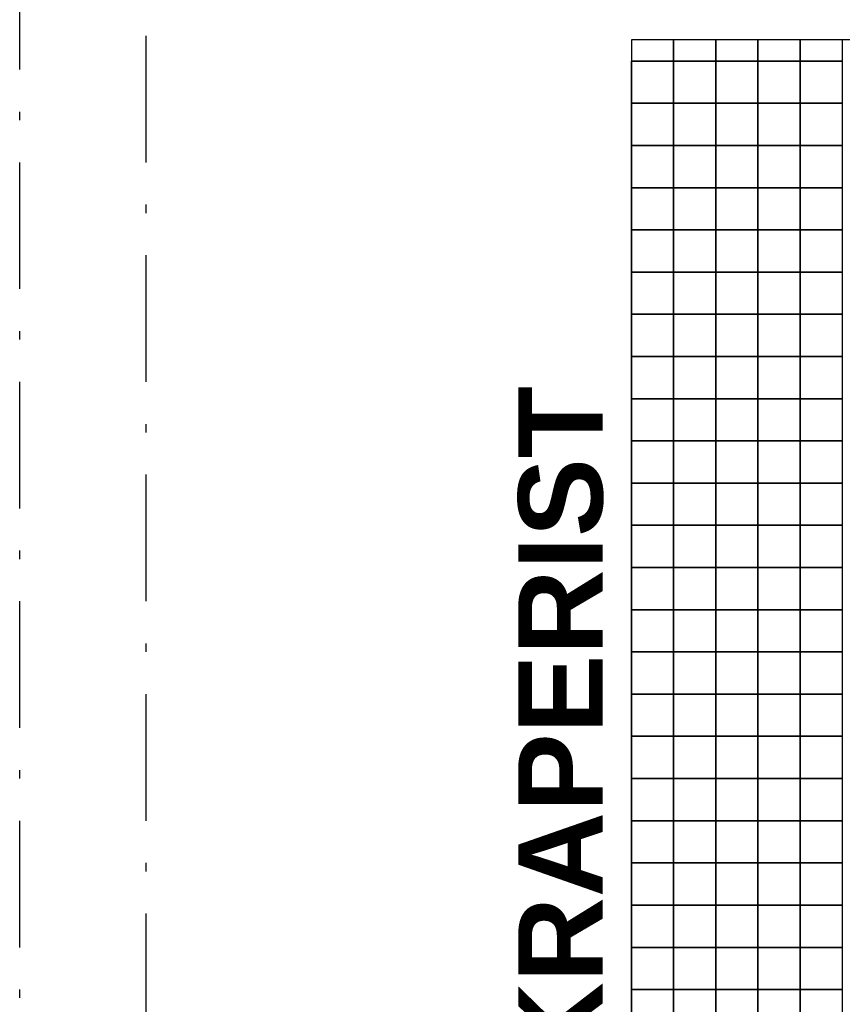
# Model space of a CAD drawing. Header units: millimetres. Extents: x 269 to 62306, y -15633 to 20300.
# Tile 10 of 90: x 12825 to 13800, y -1318 to -151. Entities that reach past the tile are written whole.
import ezdxf

# ---------------------------------------------------------------- set-up
doc = ezdxf.new("R2010")
doc.units = ezdxf.units.MM
doc.header["$LTSCALE"] = 0.5
doc.header["$MEASUREMENT"] = 0
doc.linetypes.add('Over snittplan', pattern=[520, 300, -100, 20, -100])
doc.linetypes.add('PLINE', pattern=[0])
for name, color, linetype in [('265- Gesimser_ takrenner og nedløp(Nye konstruksjoner)', 7, 'Continuous'), ('712- Drenering (Nye konstruksjoner)', 7, 'Continuous'), ('712- Drenering tekst(Nye konstruksjoner)', 7, 'Continuous')]:
    doc.layers.add(name, color=color, linetype=linetype)
doc.styles.add('GENERATED_STYLE_2', font='Arial Bold.ttf')

# ---------------------------------------------------------------- blocks, each defined once
blk = doc.blocks.new('*X186')
at = {"layer": '712- Drenering (Nye konstruksjoner)', "linetype": 'PLINE'}
for p, q in [((13600, -175), (13600, -200)), ((13600, -200), (13600, -175)), ((13650, -175), (13650, -200)), ((13650, -200), (13650, -175)), ((13700, -175), (13700, -200)), ((13700, -200), (13700, -175)), ((13750, -175), (13750, -200)), ((13750, -200), (13750, -175)), ((13800, -175), (13800, -200)), ((13550, -200), (13600, -200)), ((13600, -200), (13550, -200)), ((13550, -250), (13550, -200)), ((13600, -200), (13650, -200)), ((13600, -200), (13600, -250)), ((13650, -200), (13600, -200)), ((13600, -250), (13600, -200)), ((13650, -200), (13700, -200)), ((13650, -200), (13650, -250)), ((13700, -200), (13650, -200)), ((13650, -250), (13650, -200)), ((13700, -200), (13750, -200)), ((13700, -200), (13700, -250)), ((13750, -200), (13700, -200)), ((13700, -250), (13700, -200)), ((13750, -200), (13800, -200)), ((13750, -200), (13750, -250)), ((13800, -200), (13750, -200)), ((13750, -250), (13750, -200)), ((13800, -200), (13800, -250)), ((13550, -250), (13600, -250)), ((13600, -250), (13550, -250)), ((13550, -300), (13550, -250)), ((13600, -250), (13650, -250)), ((13600, -250), (13600, -300)), ((13650, -250), (13600, -250)), ((13600, -300), (13600, -250)), ((13650, -250), (13700, -250)), ((13650, -250), (13650, -300)), ((13700, -250), (13650, -250)), ((13650, -300), (13650, -250)), ((13700, -250), (13750, -250)), ((13700, -250), (13700, -300)), ((13750, -250), (13700, -250)), ((13700, -300), (13700, -250)), ((13750, -250), (13800, -250)), ((13750, -250), (13750, -300)), ((13800, -250), (13750, -250)), ((13750, -300), (13750, -250)), ((13800, -250), (13800, -300)), ((13550, -300), (13600, -300)), ((13600, -300), (13550, -300)), ((13550, -350), (13550, -300)), ((13600, -300), (13650, -300)), ((13600, -300), (13600, -350)), ((13650, -300), (13600, -300)), ((13600, -350), (13600, -300)), ((13650, -300), (13700, -300)), ((13650, -300), (13650, -350)), ((13700, -300), (13650, -300)), ((13650, -350), (13650, -300)), ((13700, -300), (13750, -300)), ((13700, -300), (13700, -350)), ((13750, -300), (13700, -300)), ((13700, -350), (13700, -300)), ((13750, -300), (13800, -300)), ((13750, -300), (13750, -350)), ((13800, -300), (13750, -300)), ((13750, -350), (13750, -300)), ((13800, -300), (13800, -350)), ((13550, -350), (13600, -350)), ((13600, -350), (13550, -350)), ((13550, -400), (13550, -350)), ((13600, -350), (13650, -350)), ((13600, -350), (13600, -400)), ((13650, -350), (13600, -350)), ((13600, -400), (13600, -350)), ((13650, -350), (13700, -350)), ((13650, -350), (13650, -400)), ((13700, -350), (13650, -350)), ((13650, -400), (13650, -350)), ((13700, -350), (13750, -350)), ((13700, -350), (13700, -400)), ((13750, -350), (13700, -350)), ((13700, -400), (13700, -350)), ((13750, -350), (13800, -350)), ((13750, -350), (13750, -400)), ((13800, -350), (13750, -350)), ((13750, -400), (13750, -350)), ((13800, -350), (13800, -400)), ((13550, -400), (13600, -400)), ((13600, -400), (13550, -400)), ((13550, -450), (13550, -400)), ((13600, -400), (13650, -400)), ((13600, -400), (13600, -450)), ((13650, -400), (13600, -400)), ((13600, -450), (13600, -400)), ((13650, -400), (13700, -400)), ((13650, -400), (13650, -450)), ((13700, -400), (13650, -400)), ((13650, -450), (13650, -400)), ((13700, -400), (13750, -400)), ((13700, -400), (13700, -450)), ((13750, -400), (13700, -400)), ((13700, -450), (13700, -400)), ((13750, -400), (13800, -400)), ((13750, -400), (13750, -450)), ((13800, -400), (13750, -400)), ((13750, -450), (13750, -400)), ((13800, -400), (13800, -450)), ((13550, -450), (13600, -450)), ((13600, -450), (13550, -450)), ((13550, -500), (13550, -450)), ((13600, -450), (13650, -450)), ((13600, -450), (13600, -500)), ((13650, -450), (13600, -450)), ((13600, -500), (13600, -450)), ((13650, -450), (13700, -450)), ((13650, -450), (13650, -500)), ((13700, -450), (13650, -450)), ((13650, -500), (13650, -450)), ((13700, -450), (13750, -450)), ((13700, -450), (13700, -500)), ((13750, -450), (13700, -450)), ((13700, -500), (13700, -450)), ((13750, -450), (13800, -450)), ((13750, -450), (13750, -500)), ((13800, -450), (13750, -450)), ((13750, -500), (13750, -450)), ((13800, -450), (13800, -500)), ((13550, -500), (13600, -500)), ((13600, -500), (13550, -500)), ((13550, -550), (13550, -500)), ((13600, -500), (13650, -500)), ((13600, -500), (13600, -550)), ((13650, -500), (13600, -500)), ((13600, -550), (13600, -500)), ((13650, -500), (13700, -500)), ((13650, -500), (13650, -550)), ((13700, -500), (13650, -500)), ((13650, -550), (13650, -500)), ((13700, -500), (13750, -500)), ((13700, -500), (13700, -550)), ((13750, -500), (13700, -500)), ((13700, -550), (13700, -500)), ((13750, -500), (13800, -500)), ((13750, -500), (13750, -550)), ((13800, -500), (13750, -500)), ((13750, -550), (13750, -500)), ((13800, -500), (13800, -550)), ((13550, -550), (13600, -550)), ((13600, -550), (13550, -550)), ((13550, -600), (13550, -550)), ((13600, -550), (13650, -550)), ((13600, -550), (13600, -600)), ((13650, -550), (13600, -550)), ((13600, -600), (13600, -550)), ((13650, -550), (13700, -550)), ((13650, -550), (13650, -600)), ((13700, -550), (13650, -550)), ((13650, -600), (13650, -550)), ((13700, -550), (13750, -550)), ((13700, -550), (13700, -600)), ((13750, -550), (13700, -550)), ((13700, -600), (13700, -550)), ((13750, -550), (13800, -550)), ((13750, -550), (13750, -600)), ((13800, -550), (13750, -550)), ((13750, -600), (13750, -550)), ((13800, -550), (13800, -600)), ((13550, -600), (13600, -600)), ((13600, -600), (13550, -600)), ((13550, -650), (13550, -600)), ((13600, -600), (13650, -600)), ((13600, -600), (13600, -650)), ((13650, -600), (13600, -600)), ((13600, -650), (13600, -600)), ((13650, -600), (13700, -600)), ((13650, -600), (13650, -650)), ((13700, -600), (13650, -600)), ((13650, -650), (13650, -600)), ((13700, -600), (13750, -600)), ((13700, -600), (13700, -650)), ((13750, -600), (13700, -600)), ((13700, -650), (13700, -600)), ((13750, -600), (13800, -600)), ((13750, -600), (13750, -650)), ((13800, -600), (13750, -600)), ((13750, -650), (13750, -600)), ((13800, -600), (13800, -650)), ((13550, -650), (13600, -650)), ((13600, -650), (13550, -650)), ((13550, -700), (13550, -650)), ((13600, -650), (13650, -650)), ((13600, -650), (13600, -700)), ((13650, -650), (13600, -650)), ((13600, -700), (13600, -650)), ((13650, -650), (13700, -650)), ((13650, -650), (13650, -700)), ((13700, -650), (13650, -650)), ((13650, -700), (13650, -650)), ((13700, -650), (13750, -650)), ((13700, -650), (13700, -700)), ((13750, -650), (13700, -650)), ((13700, -700), (13700, -650)), ((13750, -650), (13800, -650)), ((13750, -650), (13750, -700)), ((13800, -650), (13750, -650)), ((13750, -700), (13750, -650)), ((13800, -650), (13800, -700)), ((13550, -700), (13600, -700)), ((13600, -700), (13550, -700)), ((13550, -750), (13550, -700)), ((13600, -700), (13650, -700)), ((13600, -700), (13600, -750)), ((13650, -700), (13600, -700)), ((13600, -750), (13600, -700)), ((13650, -700), (13700, -700)), ((13650, -700), (13650, -750)), ((13700, -700), (13650, -700)), ((13650, -750), (13650, -700)), ((13700, -700), (13750, -700)), ((13700, -700), (13700, -750)), ((13750, -700), (13700, -700)), ((13700, -750), (13700, -700)), ((13750, -700), (13800, -700)), ((13750, -700), (13750, -750)), ((13800, -700), (13750, -700)), ((13750, -750), (13750, -700)), ((13800, -700), (13800, -750)), ((13550, -750), (13600, -750)), ((13600, -750), (13550, -750)), ((13550, -800), (13550, -750)), ((13600, -750), (13650, -750)), ((13600, -750), (13600, -800)), ((13650, -750), (13600, -750)), ((13600, -800), (13600, -750)), ((13650, -750), (13700, -750)), ((13650, -750), (13650, -800)), ((13700, -750), (13650, -750)), ((13650, -800), (13650, -750)), ((13700, -750), (13750, -750)), ((13700, -750), (13700, -800)), ((13750, -750), (13700, -750)), ((13700, -800), (13700, -750)), ((13750, -750), (13800, -750)), ((13750, -750), (13750, -800)), ((13800, -750), (13750, -750)), ((13750, -800), (13750, -750)), ((13800, -750), (13800, -800)), ((13550, -800), (13600, -800)), ((13600, -800), (13550, -800)), ((13550, -850), (13550, -800)), ((13600, -800), (13650, -800)), ((13600, -800), (13600, -850)), ((13650, -800), (13600, -800)), ((13600, -850), (13600, -800)), ((13650, -800), (13700, -800)), ((13650, -800), (13650, -850)), ((13700, -800), (13650, -800)), ((13650, -850), (13650, -800)), ((13700, -800), (13750, -800)), ((13700, -800), (13700, -850)), ((13750, -800), (13700, -800)), ((13700, -850), (13700, -800)), ((13750, -800), (13800, -800)), ((13750, -800), (13750, -850)), ((13800, -800), (13750, -800)), ((13750, -850), (13750, -800)), ((13800, -800), (13800, -850)), ((13550, -850), (13600, -850)), ((13600, -850), (13550, -850)), ((13550, -900), (13550, -850)), ((13600, -850), (13650, -850)), ((13600, -850), (13600, -900)), ((13650, -850), (13600, -850)), ((13600, -900), (13600, -850)), ((13650, -850), (13700, -850)), ((13650, -850), (13650, -900)), ((13700, -850), (13650, -850)), ((13650, -900), (13650, -850)), ((13700, -850), (13750, -850)), ((13700, -850), (13700, -900)), ((13750, -850), (13700, -850)), ((13700, -900), (13700, -850)), ((13750, -850), (13800, -850)), ((13750, -850), (13750, -900)), ((13800, -850), (13750, -850)), ((13750, -900), (13750, -850)), ((13800, -850), (13800, -900)), ((13550, -900), (13600, -900)), ((13600, -900), (13550, -900)), ((13550, -950), (13550, -900)), ((13600, -900), (13650, -900)), ((13600, -900), (13600, -950)), ((13650, -900), (13600, -900)), ((13600, -950), (13600, -900)), ((13650, -900), (13700, -900)), ((13650, -900), (13650, -950)), ((13700, -900), (13650, -900)), ((13650, -950), (13650, -900)), ((13700, -900), (13750, -900)), ((13700, -900), (13700, -950)), ((13750, -900), (13700, -900)), ((13700, -950), (13700, -900)), ((13750, -900), (13800, -900)), ((13750, -900), (13750, -950)), ((13800, -900), (13750, -900)), ((13750, -950), (13750, -900)), ((13800, -900), (13800, -950)), ((13550, -950), (13600, -950)), ((13600, -950), (13550, -950)), ((13550, -1000), (13550, -950)), ((13600, -950), (13650, -950)), ((13600, -950), (13600, -1000)), ((13650, -950), (13600, -950)), ((13600, -1000), (13600, -950)), ((13650, -950), (13700, -950)), ((13650, -950), (13650, -1000)), ((13700, -950), (13650, -950)), ((13650, -1000), (13650, -950)), ((13700, -950), (13750, -950)), ((13700, -950), (13700, -1000)), ((13750, -950), (13700, -950)), ((13700, -1000), (13700, -950)), ((13750, -950), (13800, -950)), ((13750, -950), (13750, -1000)), ((13800, -950), (13750, -950)), ((13750, -1000), (13750, -950)), ((13800, -950), (13800, -1000)), ((13550, -1000), (13600, -1000)), ((13600, -1000), (13550, -1000)), ((13550, -1050), (13550, -1000)), ((13600, -1000), (13650, -1000)), ((13600, -1000), (13600, -1050)), ((13650, -1000), (13600, -1000)), ((13600, -1050), (13600, -1000)), ((13650, -1000), (13700, -1000)), ((13650, -1000), (13650, -1050)), ((13700, -1000), (13650, -1000)), ((13650, -1050), (13650, -1000)), ((13700, -1000), (13750, -1000)), ((13700, -1000), (13700, -1050)), ((13750, -1000), (13700, -1000)), ((13700, -1050), (13700, -1000)), ((13750, -1000), (13800, -1000)), ((13750, -1000), (13750, -1050)), ((13800, -1000), (13750, -1000)), ((13750, -1050), (13750, -1000)), ((13800, -1000), (13800, -1050)), ((13550, -1050), (13600, -1050)), ((13600, -1050), (13550, -1050)), ((13550, -1100), (13550, -1050)), ((13600, -1050), (13650, -1050)), ((13600, -1050), (13600, -1100)), ((13650, -1050), (13600, -1050)), ((13600, -1100), (13600, -1050)), ((13650, -1050), (13700, -1050)), ((13650, -1050), (13650, -1100)), ((13700, -1050), (13650, -1050)), ((13650, -1100), (13650, -1050)), ((13700, -1050), (13750, -1050)), ((13700, -1050), (13700, -1100)), ((13750, -1050), (13700, -1050)), ((13700, -1100), (13700, -1050)), ((13750, -1050), (13800, -1050)), ((13750, -1050), (13750, -1100)), ((13800, -1050), (13750, -1050)), ((13750, -1100), (13750, -1050)), ((13800, -1050), (13800, -1100)), ((13550, -1100), (13600, -1100)), ((13600, -1100), (13550, -1100)), ((13550, -1150), (13550, -1100)), ((13600, -1100), (13650, -1100)), ((13600, -1100), (13600, -1150)), ((13650, -1100), (13600, -1100)), ((13600, -1150), (13600, -1100)), ((13650, -1100), (13700, -1100)), ((13650, -1100), (13650, -1150)), ((13700, -1100), (13650, -1100)), ((13650, -1150), (13650, -1100)), ((13700, -1100), (13750, -1100)), ((13700, -1100), (13700, -1150)), ((13750, -1100), (13700, -1100)), ((13700, -1150), (13700, -1100)), ((13750, -1100), (13800, -1100)), ((13750, -1100), (13750, -1150)), ((13800, -1100), (13750, -1100)), ((13750, -1150), (13750, -1100)), ((13800, -1100), (13800, -1150)), ((13550, -1150), (13600, -1150)), ((13600, -1150), (13550, -1150)), ((13550, -1200), (13550, -1150)), ((13600, -1150), (13650, -1150)), ((13600, -1150), (13600, -1200)), ((13650, -1150), (13600, -1150)), ((13600, -1200), (13600, -1150)), ((13650, -1150), (13700, -1150)), ((13650, -1150), (13650, -1200)), ((13700, -1150), (13650, -1150)), ((13650, -1200), (13650, -1150)), ((13700, -1150), (13750, -1150)), ((13700, -1150), (13700, -1200)), ((13750, -1150), (13700, -1150)), ((13700, -1200), (13700, -1150)), ((13750, -1150), (13800, -1150)), ((13750, -1150), (13750, -1200)), ((13800, -1150), (13750, -1150)), ((13750, -1200), (13750, -1150)), ((13800, -1150), (13800, -1200)), ((13550, -1200), (13600, -1200)), ((13600, -1200), (13550, -1200)), ((13550, -1250), (13550, -1200)), ((13600, -1200), (13650, -1200)), ((13600, -1200), (13600, -1250)), ((13650, -1200), (13600, -1200)), ((13600, -1250), (13600, -1200)), ((13650, -1200), (13700, -1200)), ((13650, -1200), (13650, -1250)), ((13700, -1200), (13650, -1200)), ((13650, -1250), (13650, -1200)), ((13700, -1200), (13750, -1200)), ((13700, -1200), (13700, -1250)), ((13750, -1200), (13700, -1200)), ((13700, -1250), (13700, -1200)), ((13750, -1200), (13800, -1200)), ((13750, -1200), (13750, -1250)), ((13800, -1200), (13750, -1200)), ((13750, -1250), (13750, -1200)), ((13800, -1200), (13800, -1250)), ((13550, -1250), (13600, -1250)), ((13600, -1250), (13550, -1250)), ((13550, -1300), (13550, -1250)), ((13600, -1250), (13650, -1250)), ((13600, -1250), (13600, -1300)), ((13650, -1250), (13600, -1250)), ((13600, -1300), (13600, -1250)), ((13650, -1250), (13700, -1250)), ((13650, -1250), (13650, -1300)), ((13700, -1250), (13650, -1250)), ((13650, -1300), (13650, -1250)), ((13700, -1250), (13750, -1250)), ((13700, -1250), (13700, -1300)), ((13750, -1250), (13700, -1250)), ((13700, -1300), (13700, -1250)), ((13750, -1250), (13800, -1250)), ((13750, -1250), (13750, -1300)), ((13800, -1250), (13750, -1250)), ((13750, -1300), (13750, -1250)), ((13800, -1250), (13800, -1300)), ((13550, -1300), (13600, -1300)), ((13600, -1300), (13550, -1300)), ((13550, -1350), (13550, -1300)), ((13600, -1300), (13650, -1300)), ((13600, -1300), (13600, -1350)), ((13650, -1300), (13600, -1300)), ((13600, -1350), (13600, -1300)), ((13650, -1300), (13700, -1300)), ((13650, -1300), (13650, -1350)), ((13700, -1300), (13650, -1300)), ((13650, -1350), (13650, -1300)), ((13700, -1300), (13750, -1300)), ((13700, -1300), (13700, -1350)), ((13750, -1300), (13700, -1300)), ((13700, -1350), (13700, -1300)), ((13750, -1300), (13800, -1300)), ((13750, -1300), (13750, -1350)), ((13800, -1300), (13750, -1300)), ((13750, -1350), (13750, -1300)), ((13800, -1300), (13800, -1350))]:
    blk.add_line(p, q, dxfattribs=at)

msp = doc.modelspace()

# ---------------------------------------------------------------- linework, layer by layer
at = {"layer": '265- Gesimser_ takrenner og nedløp(Nye konstruksjoner)', "linetype": 'Over snittplan'}
for p, q in [((12825, -3850), (12825, 0)), ((12975, -3700), (12975, 0))]:
    msp.add_line(p, q, dxfattribs=at)
at = {"layer": '712- Drenering (Nye konstruksjoner)', "linetype": 'PLINE', "flags": 128}
msp.add_lwpolyline([(15050, -175), (13550, -175), (13550, -2175), (15050, -2175)], close=True, dxfattribs=at)

# ---------------------------------------------------------------- block references
at = {"layer": '712- Drenering (Nye konstruksjoner)', "linetype": 'PLINE'}
msp.add_blockref('*X186', (0, 0), dxfattribs=at)

# ---------------------------------------------------------------- texts
at = {"layer": '712- Drenering tekst(Nye konstruksjoner)', "linetype": 'Continuous', "insert": (13466.6, -1175), "char_height": 100, "attachment_point": 5, "rotation": 90, "style": 'GENERATED_STYLE_2'}
msp.add_mtext('\\A1;{\\pqc;\\fArial|b1|i0|c0|p0;\\W1.000000;FOTSKRAPERIST}', dxfattribs=at)

doc.saveas('drawing.dxf')
